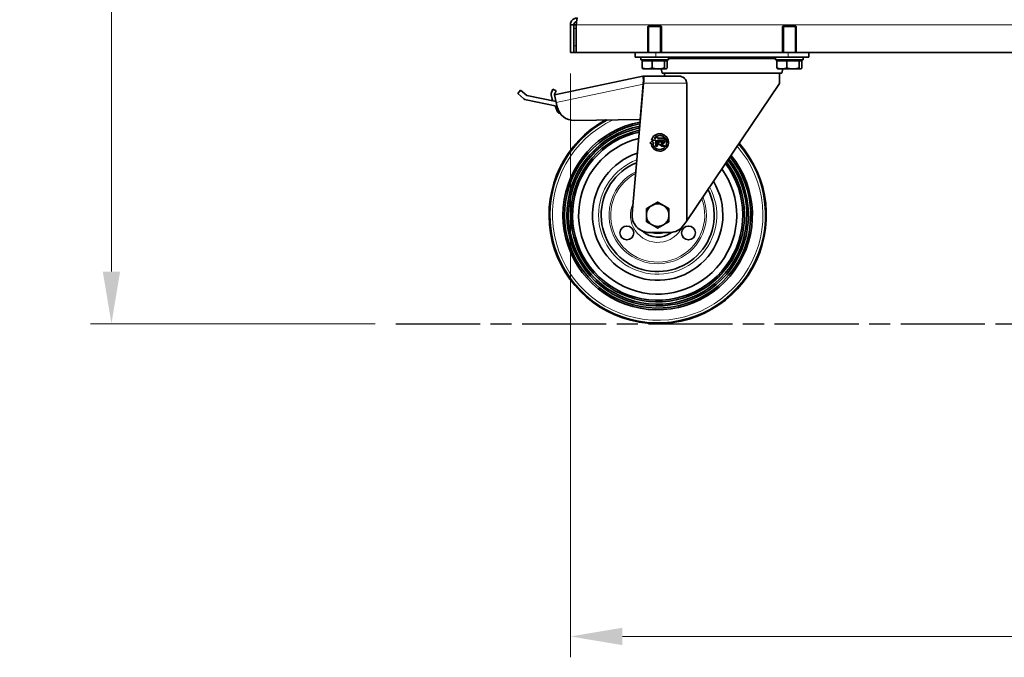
# Model space of a CAD drawing. Header units: millimetres. Extents: x 0 to 5040, y 0 to 3564.
# Tile 21 of 45: x 2458 to 3025, y 1220 to 1587. Entities that reach past the tile are written whole.
import ezdxf

# ---------------------------------------------------------------- set-up
doc = ezdxf.new("R2010")
doc.units = ezdxf.units.MM
doc.header["$LTSCALE"] = 12
doc.linetypes.add('CHAIN', pattern=[0.3543, 0.2362, -0.0295, 0.0591, -0.0295])
doc.linetypes.add('DOUBLE_DASH_CHAIN', pattern=[1.2403, 0.6614, -0.0827, 0.1654, -0.0827, 0.1654, -0.0827])
for name, color, linetype, lineweight, true_color in [('Filettatura(ISO)', 3, 'Continuous', 9, 0x00ff00), ('Quote(ISO)', 7, 'Continuous', 25, 0x80ff00), ('Spigoli tangenti visibili(ISO)', 7, 'Continuous', 15, 0x00803f)]:
    doc.layers.add(name, color=color, linetype=linetype, lineweight=lineweight, true_color=true_color)
doc.layers.add('Piano di lavoro(ISO)', color=7, linetype='DOUBLE_DASH_CHAIN', lineweight=25)
doc.layers.add('Spigoli visibili(ISO)', color=7, linetype='Continuous', lineweight=35)
doc.styles.add('Corrente-BSI', font='arial.ttf')
doc.dimstyles.new('DEFAULT-ISO', dxfattribs={"dimscale": 12, "dimtxt": 3.5, "dimasz": 2.5, "dimexe": 1, "dimexo": 1, "dimgap": 0.762, "dimtad": 1, "dimtoh": 1, "dimrnd": 1e-08, "dimtxsty": 'Corrente-BSI', "dimcen": 0.09, "dimdle": 10, "dimclrd": 7, "dimclre": 7, "dimclrt": 7, "dimazin": 2, "dimtfac": 0.571429, "dimtmove": 0, "dimatfit": 3, "dimfxl": 1, "dimtolj": 1, "dimlwd": 5, "dimlwe": 5, "dimarcsym": 0})

# ---------------------------------------------------------------- blocks, each defined once
blk = doc.blocks.new('*D15')
at = {"layer": 'Defpoints', "color": 0, "linetype": 'Continuous', "transparency": 16777216}
for p in [(3509.5, 1947.37), (2774.86, 1568.19), (3509.5, 1232.19)]:
    blk.add_point(p, dxfattribs=at)
at = {"layer": 'Quote(ISO)', "color": 7, "linetype": 'Continuous', "lineweight": 5, "transparency": 16777216}
for p, q in [((3509.5, 1935.37), (3509.5, 1220.19)), ((2774.86, 1556.19), (2774.86, 1220.19)), ((2804.86, 1232.19), (3479.5, 1232.19))]:
    blk.add_line(p, q, dxfattribs=at)
at = {"layer": 'Quote(ISO)', "color": 7, "linetype": 'Continuous', "transparency": 16777216}
for points in [[(2804.86, 1237.19), (2804.86, 1227.19), (2774.86, 1232.19)], [(3479.5, 1237.19), (3479.5, 1227.19), (3509.5, 1232.19)]]:
    blk.add_solid(points, dxfattribs=at)
at = {"layer": 'Quote(ISO)', "color": 7, "linetype": 'Continuous', "lineweight": 9, "transparency": 16777216, "insert": (3095.8, 1284.25), "char_height": 42, "attachment_point": 1, "style": 'Corrente-BSI'}
blk.add_mtext('\\A1;735', dxfattribs=at)
blk = doc.blocks.new('*D16')
at = {"layer": 'Defpoints', "color": 0, "linetype": 'Continuous', "transparency": 16777216}
for p in [(2510.86, 3323.19), (2774.86, 3323.19), (2674.54, 1412.19)]:
    blk.add_point(p, dxfattribs=at)
at = {"layer": 'Quote(ISO)', "color": 7, "linetype": 'Continuous', "lineweight": 5, "transparency": 16777216}
for p, q in [((2762.86, 3323.19), (2498.86, 3323.19)), ((2510.86, 1442.19), (2510.86, 3293.19)), ((2662.54, 1412.19), (2498.86, 1412.19))]:
    blk.add_line(p, q, dxfattribs=at)
at = {"layer": 'Quote(ISO)', "color": 7, "linetype": 'Continuous', "transparency": 16777216}
for points in [[(2505.86, 3293.19), (2515.86, 3293.19), (2510.86, 3323.19)], [(2505.86, 1442.19), (2515.86, 1442.19), (2510.86, 1412.19)]]:
    blk.add_solid(points, dxfattribs=at)
at = {"layer": 'Quote(ISO)', "color": 7, "linetype": 'Continuous', "lineweight": 9, "transparency": 16777216, "insert": (2458.83, 2311.01), "char_height": 42, "attachment_point": 1, "rotation": 90, "style": 'Corrente-BSI'}
blk.add_mtext('\\A1;1911', dxfattribs=at)

msp = doc.modelspace()

# ---------------------------------------------------------------- linework, layer by layer
at = {"layer": 'Filettatura(ISO)'}
for p, q in [((2820.103, 1584.066), (2820.103, 1568.189)), ((2826.615, 1568.189), (2826.615, 1584.066)), ((2897.603, 1584.066), (2897.603, 1568.189)), ((2904.115, 1568.189), (2904.115, 1584.066))]:
    msp.add_line(p, q, dxfattribs=at)
at = {"layer": 'Piano di lavoro(ISO)', "linetype": 'CHAIN', "ltscale": 17.075924}
msp.add_line((2674.537, 1412.189), (3528.782, 1412.189), dxfattribs=at)
at = {"layer": 'Spigoli tangenti visibili(ISO)'}
for p, q in [((2778.273, 1582.189), (2776.859, 1582.189)), ((3391.445, 1584.189), (2778.273, 1584.189)), ((2778.273, 1572.189), (2776.859, 1572.189)), ((2824.109, 1565.689), (2824.109, 1568.189)), ((2892.859, 1565.276), (2831.359, 1565.276)), ((2900.109, 1565.689), (2900.109, 1568.189)), ((2816.796, 1550.129), (2766.768, 1539.495)), ((2816.994, 1550.689), (2841.786, 1550.689))]:
    msp.add_line(p, q, dxfattribs=at)
for radius, start, end in [(61.858, 117.63476, 41.35001), (60.514, 114.97325, 41.01787), (34, 110.64906, 28.63561), (27.99, 116.72628, 22.06792), (27.05, 117.96585, 20.71965), (15.7, 154.67864, 334.77851), (10.7, 249.16031, 290.83969)]:
    msp.add_arc((2825.109, 1474.689), radius, start, end, dxfattribs=at)
at = {"layer": 'Spigoli visibili(ISO)'}
for p, q in [((2776.859, 1584.189), (2774.859, 1584.189)), ((2774.859, 1584.189), (2774.859, 1568.189)), ((2776.859, 1584.189), (2776.859, 1568.189)), ((2776.859, 1584.189), (2778.273, 1584.189)), ((2778.273, 1568.189), (2778.273, 1584.189)), ((2820.126, 1584.089), (2819.359, 1583.322)), ((2827.359, 1583.322), (2819.359, 1583.322)), ((2819.359, 1568.189), (2819.359, 1583.322)), ((2820.126, 1584.089), (2826.592, 1584.089)), ((2826.592, 1584.089), (2827.359, 1583.322)), ((2827.359, 1568.189), (2827.359, 1583.322)), ((2897.626, 1584.089), (2896.859, 1583.322)), ((2904.859, 1583.322), (2896.859, 1583.322)), ((2896.859, 1568.189), (2896.859, 1583.322)), ((2897.626, 1584.089), (2904.092, 1584.089)), ((2904.092, 1584.089), (2904.859, 1583.322)), ((2904.859, 1568.189), (2904.859, 1583.322)), ((2776.859, 1568.189), (2774.859, 1568.189)), ((2778.273, 1568.189), (2776.859, 1568.189)), ((2812.109, 1568.189), (2778.273, 1568.189)), ((2824.109, 1568.189), (2812.109, 1568.189)), ((2812.109, 1565.689), (2812.109, 1568.189)), ((2824.109, 1565.689), (2812.109, 1565.689)), ((2815.359, 1565.689), (2815.359, 1564.089)), ((2831.359, 1564.089), (2815.359, 1564.089)), ((2816.238, 1563.489), (2816.238, 1559.37)), ((2816.238, 1563.489), (2821.854, 1563.489)), ((2817.544, 1563.489), (2817.544, 1564.089)), ((2821.854, 1563.489), (2821.854, 1559.37)), ((2821.854, 1563.489), (2828.974, 1563.489)), ((2824.109, 1568.189), (2900.109, 1568.189)), ((2824.109, 1565.689), (2900.109, 1565.689)), ((2828.974, 1563.489), (2830.479, 1563.489)), ((2828.974, 1563.489), (2828.974, 1559.37)), ((2829.174, 1563.489), (2829.174, 1564.089)), ((2830.479, 1563.489), (2830.479, 1559.37)), ((2831.359, 1565.689), (2831.359, 1564.089)), ((2892.859, 1564.889), (2831.359, 1564.889)), ((2892.859, 1565.689), (2892.859, 1564.089)), ((2908.859, 1564.089), (2892.859, 1564.089)), ((2893.738, 1563.489), (2893.738, 1559.37)), ((2893.738, 1563.489), (2899.354, 1563.489)), ((2895.044, 1563.489), (2895.044, 1564.089)), ((2899.354, 1563.489), (2899.354, 1559.37)), ((2899.354, 1563.489), (2906.474, 1563.489)), ((2912.109, 1568.189), (2900.109, 1568.189)), ((2912.109, 1565.689), (2900.109, 1565.689)), ((2906.474, 1563.489), (2907.979, 1563.489)), ((2906.474, 1563.489), (2906.474, 1559.37)), ((2906.674, 1563.489), (2906.674, 1564.089)), ((2907.979, 1563.489), (2907.979, 1559.37)), ((2908.859, 1565.689), (2908.859, 1564.089)), ((2912.109, 1565.689), (2912.109, 1568.189)), ((3257.609, 1568.189), (2912.109, 1568.189)), ((2816.859, 1558.789), (2816.724, 1558.867)), ((2816.859, 1558.789), (2819.046, 1558.789)), ((2819.046, 1558.789), (2825.414, 1558.789)), ((2825.414, 1558.789), (2829.727, 1558.789)), ((2827.607, 1556.389), (2827.184, 1558.789)), ((2829.727, 1558.789), (2829.859, 1558.789)), ((2829.859, 1558.789), (2829.993, 1558.867)), ((2894.359, 1558.789), (2894.224, 1558.867)), ((2894.359, 1558.789), (2896.546, 1558.789)), ((2896.546, 1558.789), (2902.914, 1558.789)), ((2896.61, 1556.389), (2897.033, 1558.789)), ((2902.914, 1558.789), (2907.227, 1558.789)), ((2907.227, 1558.789), (2907.359, 1558.789)), ((2907.359, 1558.789), (2907.493, 1558.867)), ((2816.608, 1554.689), (2765.833, 1543.896)), ((2817.109, 1554.689), (2816.608, 1554.689)), ((2816.608, 1554.689), (2817.024, 1552.733)), ((2817.024, 1552.733), (2816.796, 1550.129)), ((2817.109, 1554.689), (2837.512, 1554.689)), ((2817.109, 1551.992), (2817.109, 1554.689)), ((2896.61, 1556.389), (2827.607, 1556.389)), ((2829.109, 1556.389), (2829.109, 1554.689)), ((2895.109, 1556.389), (2895.109, 1550.449)), ((2746.216, 1546.631), (2744.563, 1544.755)), ((2749.803, 1543.469), (2746.216, 1546.631)), ((2764.875, 1547.083), (2763.951, 1545.309)), ((2766.649, 1546.158), (2764.875, 1547.083)), ((2810.405, 1475.563), (2816.994, 1550.689)), ((2815.019, 1529.815), (2816.796, 1550.129)), ((2816.845, 1550.689), (2816.994, 1550.689)), ((2816.994, 1550.689), (2817.109, 1551.992)), ((2841.786, 1550.689), (2841.786, 1471.491)), ((2895.109, 1550.449), (2841.786, 1471.491)), ((2744.563, 1544.755), (2748.05, 1541.682)), ((2749.441, 1540.992), (2766.191, 1537.619)), ((2766.644, 1540.077), (2749.803, 1543.469)), ((2763.772, 1543.953), (2764.312, 1541.512)), ((2765.729, 1544.386), (2766.649, 1546.158)), ((2765.833, 1543.896), (2765.729, 1544.386)), ((2766.768, 1539.495), (2765.833, 1543.896)), ((2816.57, 1545.845), (2816.421, 1545.842)), ((2766.191, 1537.619), (2767.329, 1534.555)), ((2766.768, 1539.495), (2767.283, 1537.075)), ((2777.239, 1529.156), (2815.019, 1529.815)), ((2815.019, 1529.815), (2815.166, 1529.846)), ((2824.089, 1518.899), (2823.089, 1518.899)), ((2824.089, 1519.499), (2824.089, 1518.899)), ((2825.089, 1519.499), (2824.089, 1519.499)), ((2825.089, 1518.899), (2825.089, 1519.499)), ((2827.889, 1518.899), (2825.089, 1518.899)), ((2821.789, 1517.299), (2820.61, 1516.078)), ((2820.61, 1516.078), (2821.305, 1516.091)), ((2821.489, 1517.899), (2824.089, 1517.899)), ((2823.009, 1516.12), (2821.789, 1517.299)), ((2822.308, 1516.108), (2823.009, 1516.12)), ((2824.089, 1517.899), (2824.089, 1514.299)), ((2824.089, 1514.299), (2825.089, 1514.299)), ((2825.089, 1517.899), (2827.889, 1517.899)), ((2825.089, 1514.299), (2825.089, 1517.899)), ((2825.489, 1516.899), (2825.489, 1515.699)), ((2827.889, 1516.899), (2825.489, 1516.899)), ((2825.489, 1515.699), (2827.489, 1514.299)), ((2826.947, 1515.899), (2827.889, 1515.899)), ((2829.232, 1514.299), (2826.947, 1515.899)), ((2827.489, 1514.299), (2829.232, 1514.299)), ((2841.786, 1471.491), (2840.167, 1469.093)), ((2820.367, 1464.689), (2831.879, 1464.689))]:
    msp.add_line(p, q, dxfattribs=at)
for centre in [(2807.355, 1464.439), (2842.862, 1464.439)]:
    msp.add_circle(centre, 3.98, dxfattribs=at)
for centre, radius, start, end in [((2750.033, 1543.933), 3, 228.61234, 258.61234), ((2765.725, 1544.385), 2, 152.47395, 192.47395), ((2766.265, 1541.944), 2, 192.47395, 229.93112), ((2777.064, 1539.154), 10, 192, 271), ((2825.109, 1474.689), 62.5, 118.78548, 41.50347), ((2825.109, 1474.689), 62.343, 118.50979, 41.46617), ((2825.109, 1474.689), 62.098, 118.07298, 41.40776), ((2769.391, 1535.32), 2.2, 200.37321, 261.65845), ((2825.109, 1474.689), 54.5, 100.66128, 39.32276), ((2825.109, 1474.689), 53.527, 100.95366, 39.01121), ((2825.109, 1474.689), 52.231, 101.36099, 38.57707), ((2825.109, 1474.689), 51.258, 101.68074, 38.23619), ((2825.109, 1474.689), 49.962, 102.12715, 37.76015), ((2825.109, 1474.689), 48.989, 102.47836, 37.38551), ((2825.109, 1474.689), 45.475, 103.87881, 35.89064), ((2826.289, 1516.499), 5, 184.68765, 163.7398), ((2826.289, 1516.499), 4, 185.61136, 143.1301), ((2827.889, 1517.399), 1.5, 270, 90), ((2827.889, 1517.399), 0.5, 270, 90), ((2825.109, 1474.689), 37.5, 108.10608, 31.36691), ((2825.109, 1474.689), 32.5, 111.92652, 27.26018), ((2825.109, 1474.689), 6.5, 120, 180), ((2825.109, 1474.689), 6.5, 60, 120), ((2825.109, 1474.689), 6.5, 0, 60), ((2820.367, 1474.689), 10, 174.98713, 270), ((2825.109, 1474.689), 6.5, 180, 240), ((2825.109, 1474.689), 6.5, 300, 0), ((2825.109, 1474.689), 6.5, 240, 300), ((2831.879, 1474.689), 10, 270, 325.96777), ((2825.109, 1474.689), 12.7, 225.93009, 308.5319)]:
    msp.add_arc(centre, radius, start, end, dxfattribs=at)
for points, knots in [([(2778.859, 1588.189), (2777.585, 1588.189), (2776.329, 1587.539), (2775.593, 1586.499), (2775.119, 1585.829), (2774.859, 1585.01), (2774.859, 1584.189)], [0, 0, 0, 0, 0.9551001, 0.9551001, 0.9551001, 1.5707963, 1.5707963, 1.5707963, 1.5707963]), ([(2778.465, 1586.147), (2777.856, 1586.018), (2777.308, 1585.599), (2777.045, 1585.032), (2776.923, 1584.769), (2776.859, 1584.479), (2776.859, 1584.189)], [0.1986775, 0.1986775, 0.1986775, 0.1986775, 1.1358119, 1.1358119, 1.1358119, 1.5707963, 1.5707963, 1.5707963, 1.5707963]), ([(2778.273, 1584.189), (2778.392, 1585.463), (2778.51, 1586.719), (2778.629, 1587.455), (2778.706, 1587.929), (2778.782, 1588.189), (2778.859, 1588.189)], [0, 0, 0, 0, 0.9551001, 0.9551001, 0.9551001, 1.5707963, 1.5707963, 1.5707963, 1.5707963]), ([(2837.512, 1554.689), (2838.001, 1554.689), (2838.549, 1554.572), (2839.626, 1554.1), (2840.155, 1553.746), (2840.907, 1552.998), (2841.214, 1552.606), (2841.545, 1551.932), (2841.634, 1551.693), (2841.755, 1551.199), (2841.786, 1550.944), (2841.786, 1550.689)], [0.68665111, 0.68665111, 0.68665111, 0.68665111, 0.90689143, 0.90689143, 1.12713175, 1.12713175, 1.27977799, 1.27977799, 1.35610111, 1.35610111, 1.43242423, 1.43242423, 1.43242423, 1.43242423])]:
    msp.add_open_spline(points, degree=3, knots=knots, dxfattribs=at)
for points, weights in [([(2816.724, 1558.867), (2816.496, 1558.998), (2816.238, 1559.37)], [1.01767912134, 1.0239411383, 1]), ([(2816.238, 1559.37), (2817.743, 1558.789), (2819.046, 1558.789)], [1, 1.0379548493, 1]), ([(2819.046, 1558.789), (2820.349, 1558.789), (2821.854, 1559.37)], [1, 1.0379548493, 1]), ([(2821.854, 1559.37), (2823.762, 1558.789), (2825.414, 1558.789)], [1, 1.0379548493, 1]), ([(2825.414, 1558.789), (2827.067, 1558.789), (2828.974, 1559.37)], [1, 1.0379548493, 1]), ([(2828.974, 1559.37), (2829.378, 1558.789), (2829.727, 1558.789)], [1, 1.0379548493, 1]), ([(2829.727, 1558.789), (2830.076, 1558.789), (2830.479, 1559.37)], [1, 1.0379548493, 1]), ([(2894.224, 1558.867), (2893.996, 1558.998), (2893.738, 1559.37)], [1.01767912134, 1.0239411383, 1]), ([(2893.738, 1559.37), (2895.243, 1558.789), (2896.546, 1558.789)], [1, 1.0379548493, 1]), ([(2896.546, 1558.789), (2897.849, 1558.789), (2899.354, 1559.37)], [1, 1.0379548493, 1]), ([(2899.354, 1559.37), (2901.262, 1558.789), (2902.914, 1558.789)], [1, 1.0379548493, 1]), ([(2902.914, 1558.789), (2904.567, 1558.789), (2906.474, 1559.37)], [1, 1.0379548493, 1]), ([(2906.474, 1559.37), (2906.878, 1558.789), (2907.227, 1558.789)], [1, 1.0379548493, 1]), ([(2907.227, 1558.789), (2907.576, 1558.789), (2907.979, 1559.37)], [1, 1.0379548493, 1]), ([(2818.609, 1478.442), (2820.35, 1479.447), (2821.859, 1480.318)], [1.63311572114, 1.75943766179, 1.75943766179]), ([(2818.609, 1478.442), (2818.609, 1476.431), (2818.609, 1474.689)], [1.63311572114, 1.75943766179, 1.75943766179]), ([(2821.859, 1480.318), (2823.367, 1481.189), (2825.109, 1482.195)], [1.75943766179, 1.75943766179, 1.63311572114]), ([(2825.109, 1482.195), (2826.85, 1481.189), (2828.359, 1480.318)], [1.63311572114, 1.75943766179, 1.75943766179]), ([(2828.359, 1480.318), (2829.867, 1479.447), (2831.609, 1478.442)], [1.75943766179, 1.75943766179, 1.63311572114]), ([(2831.609, 1478.442), (2831.609, 1476.431), (2831.609, 1474.689)], [1.63311572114, 1.75943766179, 1.75943766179]), ([(2818.609, 1474.689), (2818.609, 1472.947), (2818.609, 1470.936)], [1.75943766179, 1.75943766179, 1.63311572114]), ([(2831.609, 1474.689), (2831.609, 1472.947), (2831.609, 1470.936)], [1.75943766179, 1.75943766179, 1.63311572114]), ([(2821.859, 1469.06), (2820.35, 1469.931), (2818.609, 1470.936)], [1.75943766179, 1.75943766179, 1.63311572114]), ([(2825.109, 1467.184), (2823.367, 1468.189), (2821.859, 1469.06)], [1.63311572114, 1.75943766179, 1.75943766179]), ([(2828.359, 1469.06), (2826.85, 1468.189), (2825.109, 1467.184)], [1.75943766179, 1.75943766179, 1.63311572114]), ([(2831.609, 1470.936), (2829.867, 1469.931), (2828.359, 1469.06)], [1.63311572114, 1.75943766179, 1.75943766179])]:
    msp.add_rational_spline(points, weights, degree=2, dxfattribs=at)

# ---------------------------------------------------------------- dimensions: what is measured, and where the dimension line sits
at = {"layer": 'Quote(ISO)', "color": 7, "linetype": 'Continuous', "lineweight": 9}
for base, p1, p2, angle, override, picture, middle in [((2510.859, 3323.189), (2674.537, 1412.189), (2774.859, 3323.189), 270, {"dimgap": 0.762, "dimtoh": 0, "dimdec": 2, "dimtol": 0, "dimlim": 0, "dimtp": 0, "dimtm": 0, "dimtdec": 2, "dimtofl": 0, "dimatfit": 1}, '*D16', (2510.859, 2367.689)), ((3509.504, 1232.189), (2774.859, 1568.189), (3509.504, 1947.368), 180, {"dimgap": 0.762, "dimtoh": 0, "dimdec": 0, "dimtol": 0, "dimlim": 0, "dimtp": 0, "dimtm": 0, "dimtdec": 0, "dimtofl": 0, "dimatfit": 1}, '*D15', (3142.181, 1232.189))]:
    dim = msp.add_linear_dim(base=base, p1=p1, p2=p2, angle=angle, dimstyle='DEFAULT-ISO', override=override, dxfattribs=at)
    dim.commit()
    dim.dimension.update_dxf_attribs({"geometry": picture, "text_midpoint": middle, "dimtype": 160})

doc.saveas('drawing.dxf')
